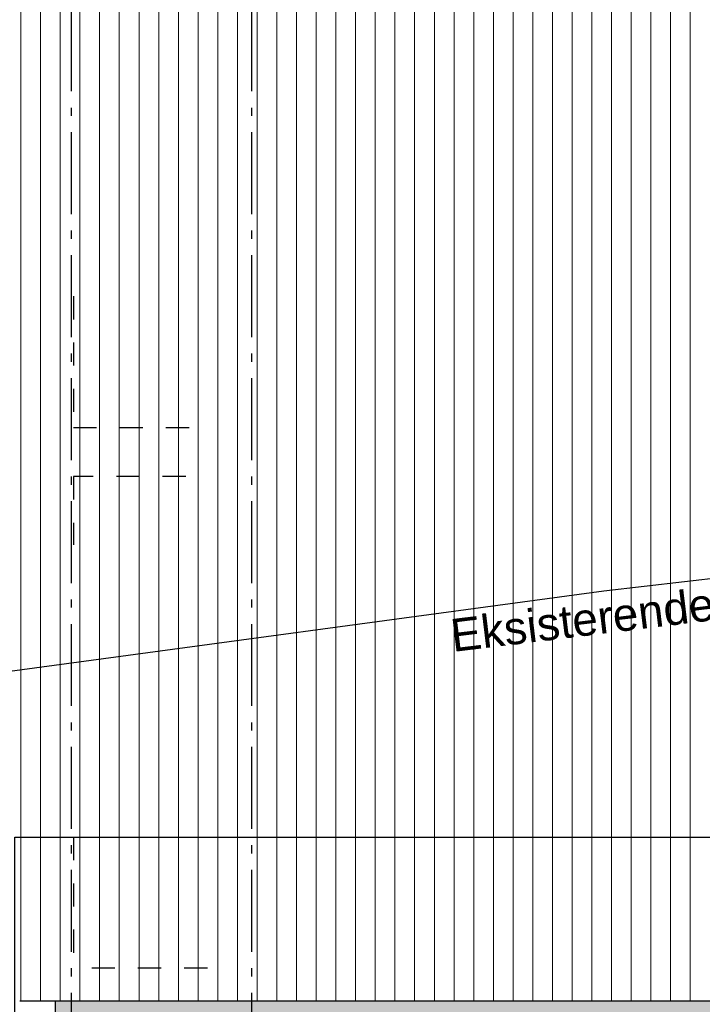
# Model space of a CAD drawing. Header units: millimetres. Extents: x 45224 to 83436, y 34576 to 50300.
# Tile 14 of 27: x 64075 to 68237, y 37780 to 43787. Entities that reach past the tile are written whole.
import ezdxf
from ezdxf.enums import TextEntityAlignment as Align

# ---------------------------------------------------------------- set-up
doc = ezdxf.new("R2010")
doc.units = ezdxf.units.MM
doc.header["$LTSCALE"] = 0.5
doc.header["$MEASUREMENT"] = 0
for name, pattern in [('Akselinje', [1500, 1000, -200, 100, -200]), ('PLINE', [0]), ('Små Stiplet', [564.444444, 282.222222, -282.222222])]:
    doc.linetypes.add(name, pattern=pattern)
for name, color, linetype in [('0(Nye konstruksjoner)', 7, 'Continuous'), ('23-- Yttervegger(Nye konstruksjoner)', 7, 'Continuous'), ('25-- Dekker(Nye konstruksjoner)', 7, 'Continuous'), ('71-- Bearbeidet terreng(Nye konstruksjoner)', 7, 'Continuous'), ('82-- Modullinjer(Nye konstruksjoner)', 7, 'Continuous'), ('832- Tekst bygning(Nye konstruksjoner)', 7, 'Continuous')]:
    doc.layers.add(name, color=color, linetype=linetype)
doc.layers.add('235- Utvendig kledning og overflate(Nye konstruksjoner)', color=7, linetype='Continuous', lineweight=0)
doc.styles.add('GENERATED_STYLE_1', font='arial.ttf')
doc.styles.add('GENERATED_STYLE_2', font='arial.ttf')

# ---------------------------------------------------------------- blocks, each defined once
blk = doc.blocks.new('*X4', base_point=(6224918.5, 0))
at = {"layer": '235- Utvendig kledning og overflate(Nye konstruksjoner)', "linetype": 'PLINE'}
for p, q in [((64082.5, 41300), (64082.5, 40002.7)), ((64082.5, 40000), (64082.5, 41300)), ((64202.5, 41300), (64202.5, 40002.7)), ((64202.5, 40000), (64202.5, 41300)), ((64322.5, 41300), (64322.5, 40002.7)), ((64322.5, 40000), (64322.5, 41300)), ((64442.6, 41300), (64442.6, 40002.7)), ((64442.6, 40000), (64442.6, 41300)), ((64562.6, 41300), (64562.6, 40002.7)), ((64562.6, 40000), (64562.6, 41300)), ((64682.6, 41300), (64682.6, 40002.7)), ((64682.6, 40000), (64682.6, 41300)), ((64802.7, 41300), (64802.7, 40002.7)), ((64802.7, 40000), (64802.7, 41300)), ((64922.7, 41300), (64922.7, 40002.7)), ((64922.7, 40000), (64922.7, 41300)), ((65042.7, 41300), (65042.7, 40002.7)), ((65042.7, 40000), (65042.7, 41300)), ((65162.7, 41300), (65162.7, 40002.7)), ((65162.7, 40000), (65162.7, 41300)), ((65282.8, 41300), (65282.8, 40002.7)), ((65282.8, 40000), (65282.8, 41300)), ((65402.8, 41300), (65402.8, 40002.7)), ((65402.8, 40000), (65402.8, 41300)), ((65522.8, 41300), (65522.8, 40002.7)), ((65522.8, 40000), (65522.8, 41300)), ((65642.9, 41300), (65642.9, 40002.7)), ((65642.9, 40000), (65642.9, 41300)), ((65762.9, 41300), (65762.9, 40002.7)), ((65762.9, 40000), (65762.9, 41300)), ((65882.9, 41300), (65882.9, 40002.7)), ((65882.9, 40000), (65882.9, 41300)), ((66003, 41300), (66003, 40002.7)), ((66003, 40000), (66003, 41300)), ((66123, 41300), (66123, 40002.7)), ((66123, 40000), (66123, 41300)), ((66243, 41300), (66243, 40002.7)), ((66243, 40000), (66243, 41300)), ((66363.1, 41300), (66363.1, 40002.7)), ((66363.1, 40000), (66363.1, 41300)), ((66483.1, 41300), (66483.1, 40002.7)), ((66483.1, 40000), (66483.1, 41300)), ((66603.1, 41300), (66603.1, 40002.7)), ((66603.1, 40000), (66603.1, 41300)), ((66723.2, 41300), (66723.2, 40002.7)), ((66723.2, 40000), (66723.2, 41300)), ((66843.2, 41300), (66843.2, 40002.7)), ((66843.2, 40000), (66843.2, 41300)), ((66963.2, 41300), (66963.2, 40002.7)), ((66963.2, 40000), (66963.2, 41300)), ((67083.2, 41300), (67083.2, 40002.7)), ((67083.2, 40000), (67083.2, 41300)), ((67203.3, 41300), (67203.3, 40002.7)), ((67203.3, 40000), (67203.3, 41300)), ((67323.3, 41300), (67323.3, 40002.7)), ((67323.3, 40000), (67323.3, 41300)), ((67443.3, 41300), (67443.3, 40002.7)), ((67443.3, 40000), (67443.3, 41300)), ((67563.4, 41300), (67563.4, 40002.7)), ((67563.4, 40000), (67563.4, 41300)), ((67683.4, 41300), (67683.4, 40002.7)), ((67683.4, 40000), (67683.4, 41300)), ((67803.4, 41300), (67803.4, 40002.7)), ((67803.4, 40000), (67803.4, 41300)), ((67923.5, 41300), (67923.5, 40002.7)), ((67923.5, 40000), (67923.5, 41300)), ((68043.5, 41300), (68043.5, 40002.7)), ((68043.5, 40000), (68043.5, 41300)), ((68163.5, 41300), (68163.5, 40002.7)), ((68163.5, 40000), (68163.5, 41300)), ((64082.5, 40002.7), (64082.5, 37800)), ((64082.5, 37800), (64082.5, 40000)), ((64202.5, 40002.7), (64202.5, 37800)), ((64202.5, 37800), (64202.5, 40000)), ((64322.5, 40002.7), (64322.5, 37800)), ((64322.5, 37800), (64322.5, 40000)), ((64442.6, 40002.7), (64442.6, 37800)), ((64442.6, 37800), (64442.6, 40000)), ((64562.6, 40002.7), (64562.6, 37800)), ((64562.6, 37800), (64562.6, 40000)), ((64682.6, 40002.7), (64682.6, 37800)), ((64682.6, 37800), (64682.6, 40000)), ((64802.7, 40002.7), (64802.7, 37800)), ((64802.7, 37800), (64802.7, 40000)), ((64922.7, 40002.7), (64922.7, 37800)), ((64922.7, 37800), (64922.7, 40000)), ((65042.7, 40002.7), (65042.7, 37800)), ((65042.7, 37800), (65042.7, 40000)), ((65162.7, 40002.7), (65162.7, 37800)), ((65162.7, 37800), (65162.7, 40000)), ((65282.8, 40002.7), (65282.8, 37800)), ((65282.8, 37800), (65282.8, 40000)), ((65402.8, 40002.7), (65402.8, 37800)), ((65402.8, 37800), (65402.8, 40000)), ((65522.8, 40002.7), (65522.8, 37800)), ((65522.8, 37800), (65522.8, 40000)), ((65642.9, 40002.7), (65642.9, 37800)), ((65642.9, 37800), (65642.9, 40000)), ((65762.9, 40002.7), (65762.9, 37800)), ((65762.9, 37800), (65762.9, 40000)), ((65882.9, 40002.7), (65882.9, 37800)), ((65882.9, 37800), (65882.9, 40000)), ((66003, 40002.7), (66003, 37800)), ((66003, 37800), (66003, 40000)), ((66123, 40002.7), (66123, 37800)), ((66123, 37800), (66123, 40000)), ((66243, 40002.7), (66243, 37800)), ((66243, 37800), (66243, 40000)), ((66363.1, 40002.7), (66363.1, 37800)), ((66363.1, 37800), (66363.1, 40000)), ((66483.1, 40002.7), (66483.1, 37800)), ((66483.1, 37800), (66483.1, 40000)), ((66603.1, 40002.7), (66603.1, 37800)), ((66603.1, 37800), (66603.1, 40000)), ((66723.2, 40002.7), (66723.2, 37800)), ((66723.2, 37800), (66723.2, 40000)), ((66843.2, 40002.7), (66843.2, 37800)), ((66843.2, 37800), (66843.2, 40000)), ((66963.2, 40002.7), (66963.2, 37800)), ((66963.2, 37800), (66963.2, 40000)), ((67083.2, 40002.7), (67083.2, 37800)), ((67083.2, 37800), (67083.2, 40000)), ((67203.3, 40002.7), (67203.3, 37800)), ((67203.3, 37800), (67203.3, 40000)), ((67323.3, 40002.7), (67323.3, 37800)), ((67323.3, 37800), (67323.3, 40000)), ((67443.3, 40002.7), (67443.3, 37800)), ((67443.3, 37800), (67443.3, 40000)), ((67563.4, 40002.7), (67563.4, 37800)), ((67563.4, 37800), (67563.4, 40000)), ((67683.4, 40002.7), (67683.4, 37800)), ((67683.4, 37800), (67683.4, 40000)), ((67803.4, 40002.7), (67803.4, 37800)), ((67803.4, 37800), (67803.4, 40000)), ((67923.5, 40002.7), (67923.5, 37800)), ((67923.5, 37800), (67923.5, 40000)), ((68043.5, 40002.7), (68043.5, 37800)), ((68043.5, 37800), (68043.5, 40000)), ((68163.5, 40002.7), (68163.5, 37800)), ((68163.5, 37800), (68163.5, 40000))]:
    blk.add_line(p, q, dxfattribs=at)
blk = doc.blocks.new('*X29', base_point=(6224918.5, 0))
at = {"layer": '235- Utvendig kledning og overflate(Nye konstruksjoner)', "linetype": 'PLINE'}
for p, q in [((64082.5, 44002.7), (64082.5, 41300)), ((64082.5, 41300), (64082.5, 44000)), ((64202.5, 44002.7), (64202.5, 41300)), ((64202.5, 41300), (64202.5, 44000)), ((64322.5, 44002.7), (64322.5, 41300)), ((64322.5, 41300), (64322.5, 44000)), ((64442.6, 44002.7), (64442.6, 41300)), ((64442.6, 41300), (64442.6, 44000)), ((64562.6, 44002.7), (64562.6, 41300)), ((64562.6, 41300), (64562.6, 44000)), ((64682.6, 44002.7), (64682.6, 41300)), ((64682.6, 41300), (64682.6, 44000)), ((64802.7, 44002.7), (64802.7, 41300)), ((64802.7, 41300), (64802.7, 44000)), ((64922.7, 44002.7), (64922.7, 41300)), ((64922.7, 41300), (64922.7, 44000)), ((65042.7, 44002.7), (65042.7, 41300)), ((65042.7, 41300), (65042.7, 44000)), ((65162.7, 44002.7), (65162.7, 41300)), ((65162.7, 41300), (65162.7, 44000)), ((65282.8, 44002.7), (65282.8, 41300)), ((65282.8, 41300), (65282.8, 44000)), ((65402.8, 44002.7), (65402.8, 41300)), ((65402.8, 41300), (65402.8, 44000)), ((65522.8, 44002.7), (65522.8, 41300)), ((65522.8, 41300), (65522.8, 44000)), ((65642.9, 44002.7), (65642.9, 41300)), ((65642.9, 41300), (65642.9, 44000)), ((65762.9, 44002.7), (65762.9, 41300)), ((65762.9, 41300), (65762.9, 44000)), ((65882.9, 44002.7), (65882.9, 41300)), ((65882.9, 41300), (65882.9, 44000)), ((66003, 44002.7), (66003, 41300)), ((66003, 41300), (66003, 44000)), ((66123, 44002.7), (66123, 41300)), ((66123, 41300), (66123, 44000)), ((66243, 44002.7), (66243, 41300)), ((66243, 41300), (66243, 44000)), ((66363.1, 44002.7), (66363.1, 41300)), ((66363.1, 41300), (66363.1, 44000)), ((66483.1, 44002.7), (66483.1, 41300)), ((66483.1, 41300), (66483.1, 44000)), ((66603.1, 44002.7), (66603.1, 41300)), ((66603.1, 41300), (66603.1, 44000)), ((66723.2, 44002.7), (66723.2, 41300)), ((66723.2, 41300), (66723.2, 44000)), ((66843.2, 44002.7), (66843.2, 41300)), ((66843.2, 41300), (66843.2, 44000)), ((66963.2, 44002.7), (66963.2, 41300)), ((66963.2, 41300), (66963.2, 44000)), ((67083.2, 44002.7), (67083.2, 41300)), ((67083.2, 41300), (67083.2, 44000)), ((67203.3, 44002.7), (67203.3, 41300)), ((67203.3, 41300), (67203.3, 44000)), ((67323.3, 44002.7), (67323.3, 41300)), ((67323.3, 41300), (67323.3, 44000)), ((67443.3, 44002.7), (67443.3, 41300)), ((67443.3, 41300), (67443.3, 44000)), ((67563.4, 44002.7), (67563.4, 41300)), ((67563.4, 41300), (67563.4, 44000)), ((67683.4, 44002.7), (67683.4, 41300)), ((67683.4, 41300), (67683.4, 44000)), ((67803.4, 44002.7), (67803.4, 41300)), ((67803.4, 41300), (67803.4, 44000)), ((67923.5, 44002.7), (67923.5, 41300)), ((67923.5, 41300), (67923.5, 44000)), ((68043.5, 44002.7), (68043.5, 41300)), ((68043.5, 41300), (68043.5, 44000)), ((68163.5, 44002.7), (68163.5, 41300)), ((68163.5, 41300), (68163.5, 44000))]:
    blk.add_line(p, q, dxfattribs=at)
blk = doc.blocks.new('Standard grid marker[1]_1', base_point=(64389.2, 49300))
at = {"layer": '82-- Modullinjer(Nye konstruksjoner)', "linetype": 'Akselinje'}
blk.add_line((64389.2, 49100), (64389.2, 35775.9), dxfattribs=at)
at = {"layer": '82-- Modullinjer(Nye konstruksjoner)', "style": 'GENERATED_STYLE_1'}
for tag, p in [('AC_MarkerText_1_0', (64389.2, 49975)), ('AC_MarkerText_1_1', (64389.2, 35250.9))]:
    blk.add_attdef(tag, text='', height=350, rotation=360, dxfattribs=at).set_placement(p, align=Align.TOP_CENTER)
blk = doc.blocks.new('Standard grid marker[2]_1', base_point=(65489.2, 49300))
at = {"layer": '82-- Modullinjer(Nye konstruksjoner)', "linetype": 'Akselinje'}
blk.add_line((65489.2, 49100), (65489.2, 35775.9), dxfattribs=at)
at = {"layer": '82-- Modullinjer(Nye konstruksjoner)', "style": 'GENERATED_STYLE_1'}
for tag, p in [('AC_MarkerText_1_0', (65489.2, 49975)), ('AC_MarkerText_1_1', (65489.2, 35250.9))]:
    blk.add_attdef(tag, text='', height=350, rotation=360, dxfattribs=at).set_placement(p, align=Align.TOP_CENTER)

msp = doc.modelspace()

# ---------------------------------------------------------------- hatches: boundary and pattern name
at = {"layer": '25-- Dekker(Nye konstruksjoner)', "linetype": 'Continuous'}
msp.add_hatch(color=256, dxfattribs=at).paths.add_polyline_path([(64293.2, 37700), (74085.3, 37700), (74085.3, 37800), (64293.2, 37800)])

# ---------------------------------------------------------------- linework, layer by layer
at = {"layer": '0(Nye konstruksjoner)', "linetype": 'PLINE', "flags": 128}
msp.add_lwpolyline([(45226.6, 37680), (64045.6, 37680), (64045.6, 38800), (71854.2, 38800), (71890.2, 38809.5), (72286.4, 39180.9), (73241.2, 40464.5), (73802.1, 40908.7), (74343.1, 41078.3), (79481.3, 41080), (79581.3, 40981.3), (80253.9, 40722.5), (80934.3, 40737.2), (82364.3, 40880), (83122.5, 40818.8), (83422.3, 40700), (83422.3, 38800), (83422.3, 36142.8), (45226.6, 36142.8)], close=True, dxfattribs=at)
at = {"layer": '23-- Yttervegger(Nye konstruksjoner)', "linetype": 'PLINE'}
msp.add_line((74303.3, 37800), (64075.2, 37800), dxfattribs=at)
at = {"layer": '25-- Dekker(Nye konstruksjoner)', "linetype": 'PLINE'}
msp.add_line((64293.2, 37700), (64293.2, 37800), dxfattribs=at)
at = {"layer": '71-- Bearbeidet terreng(Nye konstruksjoner)', "linetype": 'Små Stiplet'}
for p, q in [((64402.2, 42100), (64402.2, 41300)), ((64402.2, 41300), (65225.8, 41300)), ((65087.7, 41000), (64402.2, 41000)), ((64402.2, 41000), (64402.2, 40583.3)), ((64402.2, 38800), (64402.2, 38000)), ((65219.7, 38000), (64402.2, 38000))]:
    msp.add_line(p, q, dxfattribs=at)
at = {"layer": '71-- Bearbeidet terreng(Nye konstruksjoner)', "linetype": 'PLINE'}
for p, q in [((70091.3, 40583.3), (67637.3, 40301.5)), ((67637.3, 40301.5), (63738.5, 39774))]:
    msp.add_line(p, q, dxfattribs=at)

# ---------------------------------------------------------------- block references
at = {"layer": '23-- Yttervegger(Nye konstruksjoner)'}
for name in ['*X29', '*X4']:
    msp.add_blockref(name, (6224918.5, 0), dxfattribs=at)
at = {"layer": '82-- Modullinjer(Nye konstruksjoner)', "linetype": 'PLINE'}
for name, p in [('Standard grid marker[1]_1', (64389.2, 49300)), ('Standard grid marker[2]_1', (65489.2, 49300))]:
    msp.add_blockref(name, p, dxfattribs=at)

# ---------------------------------------------------------------- texts
at = {"layer": '832- Tekst bygning(Nye konstruksjoner)', "linetype": 'Continuous', "insert": (69250.3, 40440.3), "char_height": 200, "attachment_point": 3, "rotation": 6.95858, "style": 'GENERATED_STYLE_2'}
msp.add_mtext('\\A1;{\\pqr;\\fArial|b0|i0|c0|p0;\\W1.000000;Eksisterende terreng}', dxfattribs=at)

doc.saveas('drawing.dxf')
